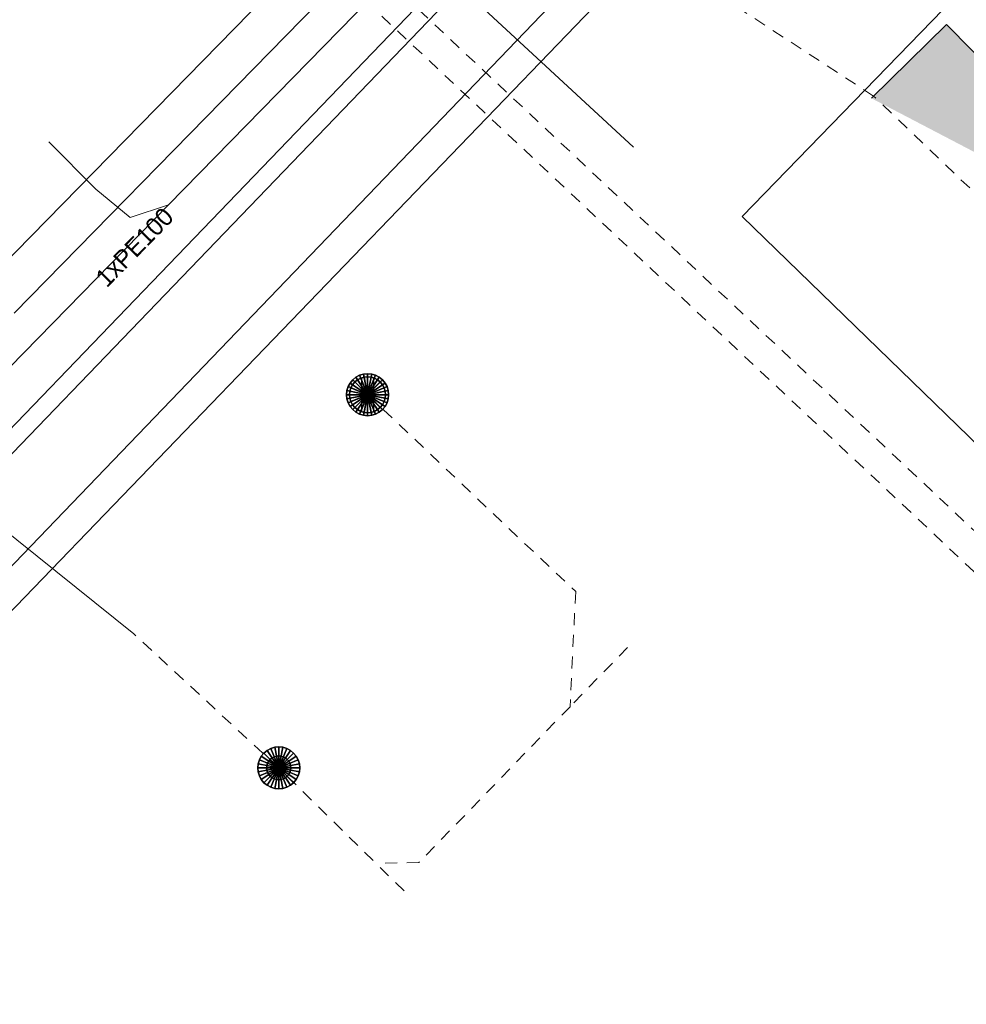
# Model space of a CAD drawing. Header units: metres. Extents: x 2695560 to 2696939, y 1260529 to 1262050.
# Tile 8 of 256: x 2695740 to 2695756, y 1260847 to 1260864. Entities that reach past the tile are written whole.
import ezdxf

# ---------------------------------------------------------------- set-up
doc = ezdxf.new("R2010")
doc.units = ezdxf.units.M
doc.linetypes.add('AUSGEZOGEN', pattern=[0])
doc.linetypes.add('VERDECKT2_S2', pattern=[0.36, 0.2, -0.16])
doc.layers.add('XR$1$AV_Gebäudeflächen (BB)', color=7, linetype='AUSGEZOGEN')
doc.layers.add('XR$1$AV_Linien (BB)', color=7, linetype='AUSGEZOGEN')
for name, color, linetype, lineweight in [('XR$2$ABW-Linie-R-genau', 4, 'AUSGEZOGEN', 18), ('XR$2$ABW-Linie-R-ungenau', 4, 'VERDECKT2_S2', 18), ('XR$2$ABW-LinieFlaeche-R-genau', 4, 'AUSGEZOGEN', 18), ('XR$2$ABW-Punkt', 6, 'AUSGEZOGEN', 18), ('XR$2$ELE-Flaeche-oberirdisch', 1, 'AUSGEZOGEN', 18), ('XR$2$ELE-LinieFlaeche-ungenau', 1, 'VERDECKT2_S2', 18), ('XR$2$GAS-Linie-genau', 12, 'AUSGEZOGEN', 18), ('XR$2$KOM-Linie-U-genau', 91, 'AUSGEZOGEN', 18), ('XR$2$WAS-Linie-genau', 5, 'AUSGEZOGEN', 18), ('XR$2$WEI-Text', 59, 'AUSGEZOGEN', 18)]:
    doc.layers.add(name, color=color, linetype=linetype, lineweight=lineweight)
doc.styles.add('TXT', font='txt')

# ---------------------------------------------------------------- blocks, each defined once
blk = doc.blocks.new('ABW-NORMSCHACHT_WEITERE')
at = {"layer": 'XR$2$ABW-Punkt', "linetype": 'AUSGEZOGEN', "lineweight": 25, "transparency": 33554687}
for points in [[(-111, 166, 2500), (0, 0, 2500), (-141, 141, 2500)], [(-111, 166), (0, 0), (-141, 141)], [(-111, 166, 2500), (-111, 166), (-141, 141), (-141, 141, 2500)], [(-77, 185, 2500), (0, 0, 2500), (-111, 166, 2500)], [(-77, 185), (0, 0), (-111, 166)], [(-77, 185, 2500), (-77, 185), (-111, 166), (-111, 166, 2500)], [(-39, 196, 2500), (0, 0, 2500), (-77, 185, 2500)], [(-39, 196), (0, 0), (-77, 185)], [(-39, 196, 2500), (-39, 196), (-77, 185), (-77, 185, 2500)], [(0, 200, 2500), (0, 0, 2500), (-39, 196, 2500)], [(0, 200), (0, 0), (-39, 196)], [(0, 200, 2500), (0, 200), (-39, 196), (-39, 196, 2500)], [(39, 196, 2500), (0, 0, 2500), (0, 200, 2500)], [(39, 196), (0, 0), (0, 200)], [(39, 196, 2500), (39, 196), (0, 200), (0, 200, 2500)], [(77, 185, 2500), (0, 0, 2500), (39, 196, 2500)], [(77, 185), (0, 0), (39, 196)], [(111, 166, 2500), (0, 0, 2500), (77, 185, 2500)], [(111, 166), (0, 0), (77, 185)], [(141, 141, 2500), (0, 0, 2500), (111, 166, 2500)], [(141, 141), (0, 0), (111, 166)], [(77, 185, 2500), (77, 185), (39, 196), (39, 196, 2500)], [(111, 166, 2500), (111, 166), (77, 185), (77, 185, 2500)], [(141, 141, 2500), (141, 141), (111, 166), (111, 166, 2500)], [(-196, 39, 2500), (0, 0, 2500), (-200, 0, 2500)], [(-196, 39), (0, 0), (-200, 0)], [(-196, 39, 2500), (-196, 39), (-200, 0), (-200, 0, 2500)], [(-200, 0, 2500), (0, 0, 2500), (-196, -39, 2500)], [(-200, 0), (0, 0), (-196, -39)], [(-185, 77, 2500), (0, 0, 2500), (-196, 39, 2500)], [(-185, 77), (0, 0), (-196, 39)], [(-185, 77, 2500), (-185, 77), (-196, 39), (-196, 39, 2500)], [(-196, -39, 2500), (0, 0, 2500), (-185, -77, 2500)], [(-196, -39), (0, 0), (-185, -77)], [(-166, 111, 2500), (0, 0, 2500), (-185, 77, 2500)], [(-166, 111), (0, 0), (-185, 77)], [(-166, 111, 2500), (-166, 111), (-185, 77), (-185, 77, 2500)], [(-185, -77, 2500), (0, 0, 2500), (-166, -111, 2500)], [(-185, -77), (0, 0), (-166, -111)], [(-141, 141, 2500), (0, 0, 2500), (-166, 111, 2500)], [(-141, 141), (0, 0), (-166, 111)], [(-141, 141, 2500), (-141, 141), (-166, 111), (-166, 111, 2500)], [(-166, -111, 2500), (0, 0, 2500), (-141, -141, 2500)], [(-166, -111), (0, 0), (-141, -141)], [(-141, -141, 2500), (0, 0, 2500), (-111, -166, 2500)], [(-141, -141), (0, 0), (-111, -166)], [(-111, -166, 2500), (0, 0, 2500), (-77, -185, 2500)], [(-111, -166), (0, 0), (-77, -185)], [(-77, -185, 2500), (0, 0, 2500), (-39, -196, 2500)], [(-77, -185), (0, 0), (-39, -196)], [(-39, -196, 2500), (0, 0, 2500), (0, -200, 2500)], [(-39, -196), (0, 0), (0, -200)], [(166, 111, 2500), (0, 0, 2500), (141, 141, 2500)], [(166, 111), (0, 0), (141, 141)], [(185, 77, 2500), (0, 0, 2500), (166, 111, 2500)], [(185, 77), (0, 0), (166, 111)], [(196, 39, 2500), (0, 0, 2500), (185, 77, 2500)], [(196, 39), (0, 0), (185, 77)], [(200, 0, 2500), (0, 0, 2500), (196, 39, 2500)], [(200, 0), (0, 0), (196, 39)], [(0, -200, 2500), (0, 0, 2500), (39, -196, 2500)], [(39, -196, 2500), (0, 0, 2500), (77, -185, 2500)], [(77, -185, 2500), (0, 0, 2500), (111, -166, 2500)], [(111, -166, 2500), (0, 0, 2500), (141, -141, 2500)], [(141, -141, 2500), (0, 0, 2500), (166, -111, 2500)], [(166, -111, 2500), (0, 0, 2500), (185, -77, 2500)], [(185, -77, 2500), (0, 0, 2500), (196, -39, 2500)], [(196, -39, 2500), (0, 0, 2500), (200, 0, 2500)], [(0, -200), (0, 0), (39, -196)], [(39, -196), (0, 0), (77, -185)], [(77, -185), (0, 0), (111, -166)], [(111, -166), (0, 0), (141, -141)], [(141, -141), (0, 0), (166, -111)], [(166, -111), (0, 0), (185, -77)], [(185, -77), (0, 0), (196, -39)], [(196, -39), (0, 0), (200, 0)], [(166, 111, 2500), (166, 111), (141, 141), (141, 141, 2500)], [(185, 77, 2500), (185, 77), (166, 111), (166, 111, 2500)], [(196, 39, 2500), (196, 39), (185, 77), (185, 77, 2500)], [(200, 0, 2500), (200, 0), (196, 39), (196, 39, 2500)], [(-200, 0, 2500), (-200, 0), (-196, -39), (-196, -39, 2500)], [(-196, -39, 2500), (-196, -39), (-185, -77), (-185, -77, 2500)], [(-185, -77, 2500), (-185, -77), (-166, -111), (-166, -111, 2500)], [(-166, -111, 2500), (-166, -111), (-141, -141), (-141, -141, 2500)], [(-141, -141, 2500), (-141, -141), (-111, -166), (-111, -166, 2500)], [(111, -166, 2500), (111, -166), (141, -141), (141, -141, 2500)], [(141, -141, 2500), (141, -141), (166, -111), (166, -111, 2500)], [(166, -111, 2500), (166, -111), (185, -77), (185, -77, 2500)], [(185, -77, 2500), (185, -77), (196, -39), (196, -39, 2500)], [(196, -39, 2500), (196, -39), (200, 0), (200, 0, 2500)], [(-111, -166, 2500), (-111, -166), (-77, -185), (-77, -185, 2500)], [(-77, -185, 2500), (-77, -185), (-39, -196), (-39, -196, 2500)], [(-39, -196, 2500), (-39, -196), (0, -200), (0, -200, 2500)], [(0, -200, 2500), (0, -200), (39, -196), (39, -196, 2500)], [(39, -196, 2500), (39, -196), (77, -185), (77, -185, 2500)], [(77, -185, 2500), (77, -185), (111, -166), (111, -166, 2500)]]:
    blk.add_3dface(points, dxfattribs=at)
blk = doc.blocks.new('ABW-OELABSCHEIDER')
at = {"layer": 'XR$2$ABW-Punkt', "linetype": 'AUSGEZOGEN', "lineweight": 25, "transparency": 33554687}
for p, q in [((-100, 283, 2500), (-100, -283, 2500)), ((100, 283, 2500), (100, -283, 2500))]:
    blk.add_line(p, q, dxfattribs=at)
for points in [[(-249, 167, 2500), (0, 0, 2500), (-277, 115, 2500)], [(-249, 167), (0, 0), (-277, 115)], [(-249, 167, 2500), (-249, 167), (-277, 115), (-277, 115, 2500)], [(-212, 212, 2500), (0, 0, 2500), (-249, 167, 2500)], [(-212, 212), (0, 0), (-249, 167)], [(-212, 212, 2500), (-212, 212), (-249, 167), (-249, 167, 2500)], [(-167, 249, 2500), (0, 0, 2500), (-212, 212, 2500)], [(-167, 249), (0, 0), (-212, 212)], [(-167, 249, 2500), (-167, 249), (-212, 212), (-212, 212, 2500)], [(-115, 277, 2500), (0, 0, 2500), (-167, 249, 2500)], [(-115, 277), (0, 0), (-167, 249)], [(-115, 277, 2500), (-115, 277), (-167, 249), (-167, 249, 2500)], [(-59, 294, 2500), (0, 0, 2500), (-115, 277, 2500)], [(-59, 294), (0, 0), (-115, 277)], [(-59, 294, 2500), (-59, 294), (-115, 277), (-115, 277, 2500)], [(0, 300, 2500), (0, 0, 2500), (-59, 294, 2500)], [(0, 300), (0, 0), (-59, 294)], [(0, 300, 2500), (0, 300), (-59, 294), (-59, 294, 2500)], [(59, 294, 2500), (0, 0, 2500), (0, 300, 2500)], [(59, 294), (0, 0), (0, 300)], [(59, 294, 2500), (59, 294), (0, 300), (0, 300, 2500)], [(115, 277, 2500), (0, 0, 2500), (59, 294, 2500)], [(115, 277), (0, 0), (59, 294)], [(167, 249, 2500), (0, 0, 2500), (115, 277, 2500)], [(167, 249), (0, 0), (115, 277)], [(212, 212, 2500), (0, 0, 2500), (167, 249, 2500)], [(212, 212), (0, 0), (167, 249)], [(249, 167, 2500), (0, 0, 2500), (212, 212, 2500)], [(249, 167), (0, 0), (212, 212)], [(277, 115, 2500), (0, 0, 2500), (249, 167, 2500)], [(277, 115), (0, 0), (249, 167)], [(115, 277, 2500), (115, 277), (59, 294), (59, 294, 2500)], [(167, 249, 2500), (167, 249), (115, 277), (115, 277, 2500)], [(212, 212, 2500), (212, 212), (167, 249), (167, 249, 2500)], [(249, 167, 2500), (249, 167), (212, 212), (212, 212, 2500)], [(277, 115, 2500), (277, 115), (249, 167), (249, 167, 2500)], [(-294, 59, 2500), (0, 0, 2500), (-300, 0, 2500)], [(-294, 59), (0, 0), (-300, 0)], [(-294, 59, 2500), (-294, 59), (-300, 0), (-300, 0, 2500)], [(-277, 115, 2500), (0, 0, 2500), (-294, 59, 2500)], [(-277, 115), (0, 0), (-294, 59)], [(-277, 115, 2500), (-277, 115), (-294, 59), (-294, 59, 2500)], [(294, 59, 2500), (0, 0, 2500), (277, 115, 2500)], [(294, 59), (0, 0), (277, 115)], [(300, 0, 2500), (0, 0, 2500), (294, 59, 2500)], [(300, 0), (0, 0), (294, 59)], [(294, 59, 2500), (294, 59), (277, 115), (277, 115, 2500)], [(300, 0, 2500), (300, 0), (294, 59), (294, 59, 2500)], [(-300, 0, 2500), (0, 0, 2500), (-294, -59, 2500)], [(-300, 0), (0, 0), (-294, -59)], [(-300, 0, 2500), (-300, 0), (-294, -59), (-294, -59, 2500)], [(-294, -59, 2500), (0, 0, 2500), (-277, -115, 2500)], [(-294, -59), (0, 0), (-277, -115)], [(-294, -59, 2500), (-294, -59), (-277, -115), (-277, -115, 2500)], [(-277, -115, 2500), (0, 0, 2500), (-249, -167, 2500)], [(-277, -115), (0, 0), (-249, -167)], [(-277, -115, 2500), (-277, -115), (-249, -167), (-249, -167, 2500)], [(-249, -167, 2500), (0, 0, 2500), (-212, -212, 2500)], [(-249, -167), (0, 0), (-212, -212)], [(-212, -212, 2500), (0, 0, 2500), (-167, -249, 2500)], [(-212, -212), (0, 0), (-167, -249)], [(-167, -249, 2500), (0, 0, 2500), (-115, -277, 2500)], [(-167, -249), (0, 0), (-115, -277)], [(-115, -277, 2500), (0, 0, 2500), (-59, -294, 2500)], [(-115, -277), (0, 0), (-59, -294)], [(-59, -294, 2500), (0, 0, 2500), (0, -300, 2500)], [(-59, -294), (0, 0), (0, -300)], [(0, -300, 2500), (0, 0, 2500), (59, -294, 2500)], [(59, -294, 2500), (0, 0, 2500), (115, -277, 2500)], [(115, -277, 2500), (0, 0, 2500), (167, -249, 2500)], [(167, -249, 2500), (0, 0, 2500), (212, -212, 2500)], [(212, -212, 2500), (0, 0, 2500), (249, -167, 2500)], [(249, -167, 2500), (0, 0, 2500), (277, -115, 2500)], [(277, -115, 2500), (0, 0, 2500), (294, -59, 2500)], [(294, -59, 2500), (0, 0, 2500), (300, 0, 2500)], [(0, -300), (0, 0), (59, -294)], [(59, -294), (0, 0), (115, -277)], [(115, -277), (0, 0), (167, -249)], [(167, -249), (0, 0), (212, -212)], [(212, -212), (0, 0), (249, -167)], [(249, -167), (0, 0), (277, -115)], [(277, -115), (0, 0), (294, -59)], [(294, -59), (0, 0), (300, 0)], [(249, -167, 2500), (249, -167), (277, -115), (277, -115, 2500)], [(277, -115, 2500), (277, -115), (294, -59), (294, -59, 2500)], [(294, -59, 2500), (294, -59), (300, 0), (300, 0, 2500)], [(-249, -167, 2500), (-249, -167), (-212, -212), (-212, -212, 2500)], [(-212, -212, 2500), (-212, -212), (-167, -249), (-167, -249, 2500)], [(-167, -249, 2500), (-167, -249), (-115, -277), (-115, -277, 2500)], [(-115, -277, 2500), (-115, -277), (-59, -294), (-59, -294, 2500)], [(-59, -294, 2500), (-59, -294), (0, -300), (0, -300, 2500)], [(0, -300, 2500), (0, -300), (59, -294), (59, -294, 2500)], [(59, -294, 2500), (59, -294), (115, -277), (115, -277, 2500)], [(115, -277, 2500), (115, -277), (167, -249), (167, -249, 2500)], [(167, -249, 2500), (167, -249), (212, -212), (212, -212, 2500)], [(212, -212, 2500), (212, -212), (249, -167), (249, -167, 2500)]]:
    blk.add_3dface(points, dxfattribs=at)
blk = doc.blocks.new('ABW-DECKEL')
at = {"layer": 'XR$2$ABW-Punkt', "linetype": 'AUSGEZOGEN', "lineweight": 25, "transparency": 33554687}
for points in [[(-68, 343, 2500), (0, 0, 2500), (-134, 323, 2500)], [(-68, 343), (0, 0), (-134, 323)], [(-68, 343, 2500), (-68, 343), (-134, 323), (-134, 323, 2500)], [(0, 350, 2500), (0, 0, 2500), (-68, 343, 2500)], [(0, 350), (0, 0), (-68, 343)], [(0, 350, 2500), (0, 350), (-68, 343), (-68, 343, 2500)], [(68, 343, 2500), (0, 0, 2500), (0, 350, 2500)], [(68, 343), (0, 0), (0, 350)], [(68, 343, 2500), (68, 343), (0, 350), (0, 350, 2500)], [(134, 323, 2500), (0, 0, 2500), (68, 343, 2500)], [(134, 323), (0, 0), (68, 343)], [(134, 323, 2500), (134, 323), (68, 343), (68, 343, 2500)], [(-291, 194, 2500), (0, 0, 2500), (-323, 134, 2500)], [(-291, 194), (0, 0), (-323, 134)], [(-291, 194, 2500), (-291, 194), (-323, 134), (-323, 134, 2500)], [(-247, 247, 2500), (0, 0, 2500), (-291, 194, 2500)], [(-247, 247), (0, 0), (-291, 194)], [(-247, 247, 2500), (-247, 247), (-291, 194), (-291, 194, 2500)], [(-194, 291, 2500), (0, 0, 2500), (-247, 247, 2500)], [(-194, 291), (0, 0), (-247, 247)], [(-194, 291, 2500), (-194, 291), (-247, 247), (-247, 247, 2500)], [(-134, 323, 2500), (0, 0, 2500), (-194, 291, 2500)], [(-134, 323), (0, 0), (-194, 291)], [(-134, 323, 2500), (-134, 323), (-194, 291), (-194, 291, 2500)], [(194, 291, 2500), (0, 0, 2500), (134, 323, 2500)], [(194, 291), (0, 0), (134, 323)], [(247, 247, 2500), (0, 0, 2500), (194, 291, 2500)], [(247, 247), (0, 0), (194, 291)], [(291, 194, 2500), (0, 0, 2500), (247, 247, 2500)], [(291, 194), (0, 0), (247, 247)], [(323, 134, 2500), (0, 0, 2500), (291, 194, 2500)], [(323, 134), (0, 0), (291, 194)], [(194, 291, 2500), (194, 291), (134, 323), (134, 323, 2500)], [(247, 247, 2500), (247, 247), (194, 291), (194, 291, 2500)], [(291, 194, 2500), (291, 194), (247, 247), (247, 247, 2500)], [(323, 134, 2500), (323, 134), (291, 194), (291, 194, 2500)], [(-343, 68, 2500), (0, 0, 2500), (-350, 0, 2500)], [(-343, 68), (0, 0), (-350, 0)], [(-343, 68, 2500), (-343, 68), (-350, 0), (-350, 0, 2500)], [(-350, 0, 2500), (0, 0, 2500), (-343, -68, 2500)], [(-350, 0), (0, 0), (-343, -68)], [(-323, 134, 2500), (0, 0, 2500), (-343, 68, 2500)], [(-323, 134), (0, 0), (-343, 68)], [(-323, 134, 2500), (-323, 134), (-343, 68), (-343, 68, 2500)], [(-343, -68, 2500), (0, 0, 2500), (-323, -134, 2500)], [(-343, -68), (0, 0), (-323, -134)], [(-323, -134, 2500), (0, 0, 2500), (-291, -194, 2500)], [(-323, -134), (0, 0), (-291, -194)], [(-291, -194, 2500), (0, 0, 2500), (-247, -247, 2500)], [(-291, -194), (0, 0), (-247, -247)], [(-247, -247, 2500), (0, 0, 2500), (-194, -291, 2500)], [(-247, -247), (0, 0), (-194, -291)], [(-194, -291, 2500), (0, 0, 2500), (-134, -323, 2500)], [(-194, -291), (0, 0), (-134, -323)], [(-134, -323, 2500), (0, 0, 2500), (-68, -343, 2500)], [(-134, -323), (0, 0), (-68, -343)], [(-68, -343, 2500), (0, 0, 2500), (0, -350, 2500)], [(-68, -343), (0, 0), (0, -350)], [(343, 68, 2500), (0, 0, 2500), (323, 134, 2500)], [(343, 68), (0, 0), (323, 134)], [(350, 0, 2500), (0, 0, 2500), (343, 68, 2500)], [(350, 0), (0, 0), (343, 68)], [(0, -350, 2500), (0, 0, 2500), (68, -343, 2500)], [(68, -343, 2500), (0, 0, 2500), (134, -323, 2500)], [(134, -323, 2500), (0, 0, 2500), (194, -291, 2500)], [(194, -291, 2500), (0, 0, 2500), (247, -247, 2500)], [(247, -247, 2500), (0, 0, 2500), (291, -194, 2500)], [(291, -194, 2500), (0, 0, 2500), (323, -134, 2500)], [(323, -134, 2500), (0, 0, 2500), (343, -68, 2500)], [(343, -68, 2500), (0, 0, 2500), (350, 0, 2500)], [(0, -350), (0, 0), (68, -343)], [(68, -343), (0, 0), (134, -323)], [(134, -323), (0, 0), (194, -291)], [(194, -291), (0, 0), (247, -247)], [(247, -247), (0, 0), (291, -194)], [(291, -194), (0, 0), (323, -134)], [(323, -134), (0, 0), (343, -68)], [(343, -68), (0, 0), (350, 0)], [(343, 68, 2500), (343, 68), (323, 134), (323, 134, 2500)], [(350, 0, 2500), (350, 0), (343, 68), (343, 68, 2500)], [(-350, 0, 2500), (-350, 0), (-343, -68), (-343, -68, 2500)], [(-343, -68, 2500), (-343, -68), (-323, -134), (-323, -134, 2500)], [(-323, -134, 2500), (-323, -134), (-291, -194), (-291, -194, 2500)], [(291, -194, 2500), (291, -194), (323, -134), (323, -134, 2500)], [(323, -134, 2500), (323, -134), (343, -68), (343, -68, 2500)], [(343, -68, 2500), (343, -68), (350, 0), (350, 0, 2500)], [(-291, -194, 2500), (-291, -194), (-247, -247), (-247, -247, 2500)], [(-247, -247, 2500), (-247, -247), (-194, -291), (-194, -291, 2500)], [(-194, -291, 2500), (-194, -291), (-134, -323), (-134, -323, 2500)], [(-134, -323, 2500), (-134, -323), (-68, -343), (-68, -343, 2500)], [(68, -343, 2500), (68, -343), (134, -323), (134, -323, 2500)], [(134, -323, 2500), (134, -323), (194, -291), (194, -291, 2500)], [(194, -291, 2500), (194, -291), (247, -247), (247, -247, 2500)], [(247, -247, 2500), (247, -247), (291, -194), (291, -194, 2500)], [(-68, -343, 2500), (-68, -343), (0, -350), (0, -350, 2500)], [(0, -350, 2500), (0, -350), (68, -343), (68, -343, 2500)]]:
    blk.add_3dface(points, dxfattribs=at)

msp = doc.modelspace()

# ---------------------------------------------------------------- hatches: boundary and pattern name
at = {"layer": 'XR$1$AV_Gebäudeflächen (BB)', "true_color": 0xd2d2d2, "transparency": 33554687}
msp.add_hatch(color=254, dxfattribs=at).paths.add_polyline_path([(2695754.462, 1260862.319), (2695759.556, 1260859.657), (2695757.388, 1260861.85), (2695755.707, 1260863.55)])

# ---------------------------------------------------------------- linework, layer by layer
at = {"layer": 'XR$1$AV_Linien (BB)', "color": 7, "linetype": 'AUSGEZOGEN', "transparency": 33554687}
msp.add_lwpolyline([(2695754.462, 1260862.319), (2695755.707, 1260863.55), (2695757.388, 1260861.85), (2695759.556, 1260859.657)], dxfattribs=at)
at = {"layer": 'XR$2$ABW-Linie-R-genau', "linetype": 'AUSGEZOGEN', "transparency": 33554687}
msp.add_line((2695742.18, 1260853.401), (2695739.329, 1260855.693), dxfattribs=at)
at = {"layer": 'XR$2$ABW-Linie-R-ungenau', "linetype": 'VERDECKT2_S2', "transparency": 33554687}
for p, q in [((2695754.495, 1260862.356), (2695749.146, 1260865.848)), ((2695758.177, 1260858.836), (2695754.495, 1260862.356)), ((2695744.593, 1260851.171), (2695742.18, 1260853.401)), ((2695750.397, 1260853.174), (2695749.442, 1260852.189)), ((2695746.679, 1260849.121), (2695744.593, 1260851.171))]:
    msp.add_line(p, q, dxfattribs=at)
for points in [[(2695746.072, 1260857.384), (2695749.536, 1260854.105), (2695749.442, 1260852.189)], [(2695749.442, 1260852.189), (2695746.926, 1260849.593), (2695746.21, 1260849.582)]]:
    msp.add_lwpolyline(points, dxfattribs=at)
at = {"layer": 'XR$2$ABW-LinieFlaeche-R-genau', "linetype": 'AUSGEZOGEN', "transparency": 33554687}
msp.add_lwpolyline([(2695753.989, 1260870.792), (2695728.161, 1260843.947), (2695727.945, 1260844.155), (2695753.773, 1260871), (2695753.989, 1260870.792)], close=True, dxfattribs=at)
at = {"layer": 'XR$2$ELE-Flaeche-oberirdisch', "transparency": 33554687}
for points in [[(2695759.533, 1260879.698), (2695751.654, 1260871.453), (2695739.686, 1260859.232)], [(2695740.186, 1260858.742), (2695752.158, 1260870.967), (2695760.033, 1260879.208)]]:
    msp.add_lwpolyline(points, dxfattribs=at)
at = {"layer": 'XR$2$ELE-LinieFlaeche-ungenau', "linetype": 'VERDECKT2_S2', "transparency": 33554687}
msp.add_lwpolyline([(2695759.398, 1260851.025), (2695759.582, 1260851.235), (2695745.798, 1260864.165), (2695746.14, 1260864.529), (2695760.278, 1260851.267), (2695759.772, 1260850.695), (2695759.398, 1260851.025)], close=True, dxfattribs=at)
at = {"layer": 'XR$2$GAS-Linie-genau', "linetype": 'AUSGEZOGEN', "transparency": 33554687}
msp.add_line((2695734.506, 1260847.932), (2695751.36, 1260865.427), dxfattribs=at)
at = {"layer": 'XR$2$KOM-Linie-U-genau', "linetype": 'AUSGEZOGEN', "transparency": 33554687}
msp.add_line((2695747.368, 1260865.264), (2695742.756, 1260860.547), dxfattribs=at)
for points in [[(2695766.437, 1260874.911), (2695752.307, 1260860.351), (2695769.847, 1260843.321)], [(2695747.368, 1260865.264), (2695747.215, 1260864.545), (2695750.496, 1260861.506)], [(2695742.756, 1260860.547), (2695731.922, 1260849.464), (2695730.156, 1260847.442), (2695728.41, 1260845.44), (2695727.975, 1260845.029), (2695727.393, 1260844.921), (2695726.973, 1260845.082), (2695726.641, 1260845.512), (2695726.066, 1260846.68), (2695725.562, 1260847.665), (2695715.223, 1260858.323), (2695714.171, 1260859.485), (2695710.526, 1260862.346)], [(2695742.756, 1260860.547), (2695742.119, 1260860.337), (2695741.546, 1260860.805), (2695740.764, 1260861.594)]]:
    msp.add_lwpolyline(points, dxfattribs=at)
at = {"layer": 'XR$2$WAS-Linie-genau', "linetype": 'AUSGEZOGEN', "transparency": 33554687}
msp.add_line((2695734.49, 1260848.647), (2695751.287, 1260866.124), dxfattribs=at)

# ---------------------------------------------------------------- block references
at = {"layer": 'XR$2$ABW-Punkt', "color": 6, "linetype": 'AUSGEZOGEN', "lineweight": 18, "transparency": 33554687, "xscale": 0.001, "yscale": 0.001, "zscale": 0.001, "rotation": 360}
for name, p in [('ABW-DECKEL', (2695746.072, 1260857.384)), ('ABW-OELABSCHEIDER', (2695746.072, 1260857.384)), ('ABW-DECKEL', (2695744.593, 1260851.171)), ('ABW-NORMSCHACHT_WEITERE', (2695744.593, 1260851.171))]:
    msp.add_blockref(name, p, dxfattribs=at)

# ---------------------------------------------------------------- texts
at = {"layer": 'XR$2$WEI-Text', "transparency": 33554687, "insert": (2695741.733, 1260859.151), "char_height": 0.3, "width": 2.05476, "attachment_point": 7, "rotation": 45.7, "style": 'TXT'}
msp.add_mtext('\\W1.00;1xPE100', dxfattribs=at)

doc.saveas('drawing.dxf')
